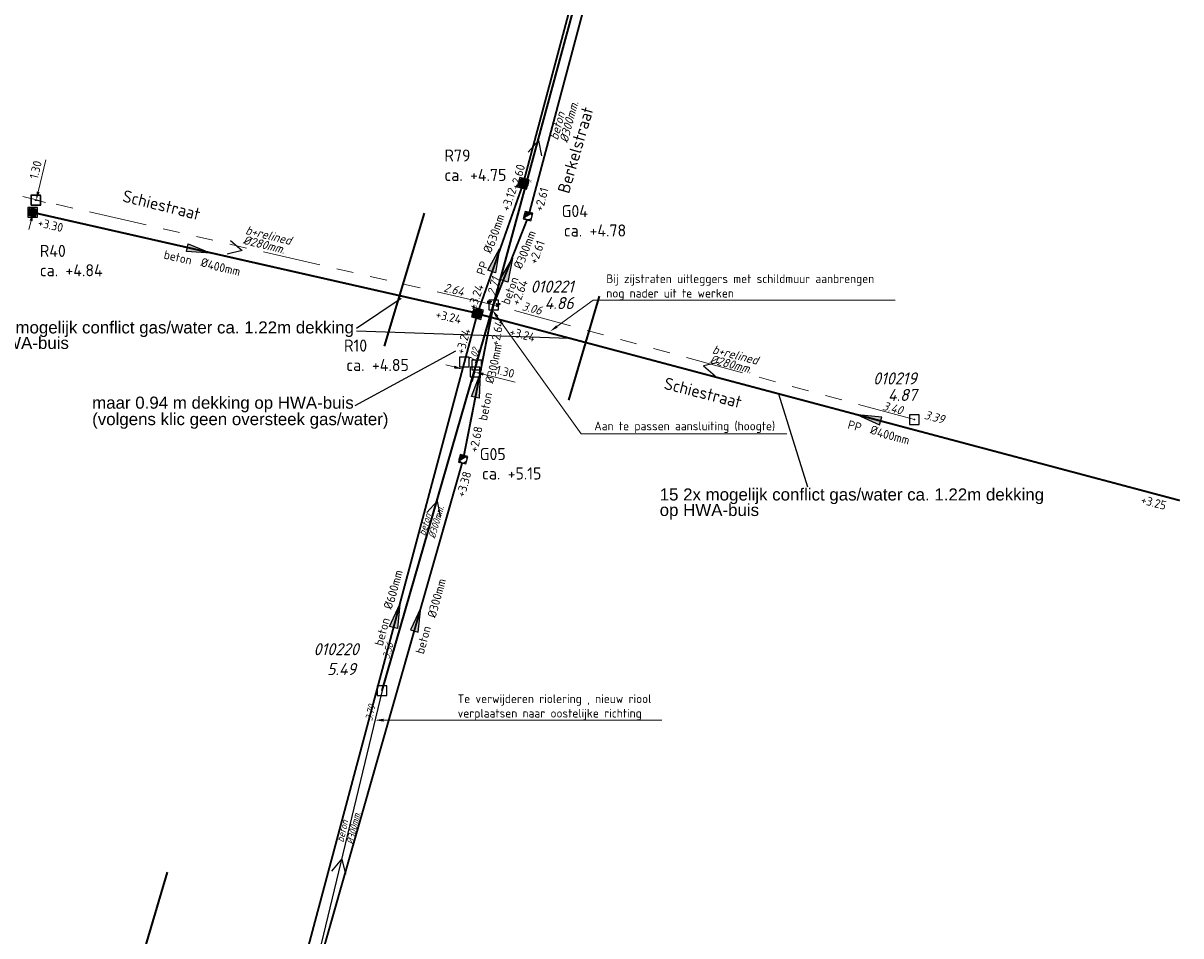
# Model space of a CAD drawing. Header units: metres. Extents: x 151924 to 154502, y 462248 to 463878.
# Tile 19 of 31: x 153365 to 153485, y 463635 to 463730. Entities that reach past the tile are written whole.
import ezdxf
from ezdxf import colors
from ezdxf.entities.mleader import LeaderData, LeaderLine
from ezdxf.enums import TextEntityAlignment as Align
from ezdxf.math import Vec2, Vec3

# ---------------------------------------------------------------- set-up
doc = ezdxf.new("R2010")
doc.units = ezdxf.units.M
doc.header["$PDMODE"] = 64
doc.header["$PDSIZE"] = 1
for name, pattern in [('RI-GWA-SO', [18.45, 6, -1.8, 1.75, -1.8, 1.75, -1.8, 1.75, -1.8]), ('RI-HWA_BETON-SO', [11.4, 9, -2.4]), ('RI-HWA_PP-SO', [18.45, 6, -1.8, 1.75, -1.8, 1.75, -1.8, 1.75, -1.8])]:
    doc.linetypes.add(name, pattern=pattern)
doc.layers.get('0').update_dxf_attribs({"linetype": 'CONTINUOUS'})
for name, color, linetype, lineweight in [('B-OI-RI-GWA-MATERIAAL-T18', 11, 'CONTINUOUS', 18), ('B-OI-RI-GWA-PUTDEKSELHOOGTE-T25', 11, 'CONTINUOUS', 25), ('B-OI-RI-GWA_BOB-T18', 11, 'CONTINUOUS', 18), ('B-OI-RI-GWA_BOB-T18-INGEMETEN', 200, 'CONTINUOUS', 18), ('B-OI-RI-GWA_DIAMETER-T18', 11, 'CONTINUOUS', 18), ('B-OI-RI-GWA_PUTNUMMER-T25', 11, 'CONTINUOUS', 18), ('B-OI-RI-GWA_RIOOLPUT-S', 11, 'CONTINUOUS', 25), ('B-OI-RI-GWA_TRANSPORTLEIDING_BETON_300-G', 11, 'RI-GWA-SO', 18), ('B-OI-RI-STROOMRICHTING-S', 252, 'CONTINUOUS', 25), ('B-RO-OG-TOPOGRAFIE-T18', 2, 'CONTINUOUS', 18), ('N-OI-RI-GWA_BOB-T18', 12, 'CONTINUOUS', 18), ('N-OI-RI-GWA_DIAMETER-T18', 12, 'CONTINUOUS', 18), ('N-OI-RI-GWA_MATERIAAL-T18', 12, 'CONTINUOUS', 18), ('N-OI-RI-GWA_RIOOLPUT_INSPECTIEPUT-S', 12, 'CONTINUOUS', 25), ('N-OI-RI-GWA_STROOMRICHTING-S', 12, 'CONTINUOUS', 25), ('N-OI-RI-GWA_TRANSPORTLEIDING_BETON_300-G', 12, 'RI-GWA-SO', 35), ('N-OI-RI-HWA_PUTDEKSELHOOGTE-T25', 154, 'CONTINUOUS', 25), ('N-OI-RI-HWA_PUTNUMMER-T25', 154, 'CONTINUOUS', 18), ('N-OI-RI-HWA_RIOOLLEIDING_BETON_400-G', 154, 'RI-HWA_BETON-SO', 35), ('N-OI-RI-HWA_RIOOLLEIDING_BETON_600-G', 154, 'RI-HWA_BETON-SO', 35), ('N-OI-RI-HWA_RIOOLLEIDING_PP_400-G', 154, 'RI-HWA_PP-SO', 35), ('N-OI-RI-HWA_RIOOLLEIDING_PP_630-G', 154, 'RI-HWA_PP-SO', 35), ('N-OI-RI-HWA_RIOOLPUT_INSPECTIEPUT-S', 154, 'CONTINUOUS', 25), ('N-OI-RI-HWA_STROOMRICHTING-S', 154, 'CONTINUOUS', 25), ('N-OI-RI-M', 1, 'CONTINUOUS', 18), ('N-OI-RI-T18', 1, 'CONTINUOUS', 18), ('N-RO-KG-GRENS_WERK-G', 7, 'XX-WERKGRENS', 35), ('V-OI-RI-GWA_BOB-T18', 6, 'CONTINUOUS', 18), ('V-OI-RI-GWA_DIAMETER-T18', 6, 'CONTINUOUS', 18), ('V-OI-RI-GWA_MATERIAAL-T18', 6, 'CONTINUOUS', 18), ('V-OI-RI-GWA_PUTDEKSELHOOGTE-T25', 10, 'CONTINUOUS', 25), ('V-OI-RI-GWA_PUTNUMMER-T25', 10, 'CONTINUOUS', 25), ('V-OI-RI-GWA_RIOOLLEIDING_PP_500-G', 10, 'V-RI-GWA-SO', 35), ('V-OI-RI-GWA_TRANSPORTLEIDING_BETON_300-G', 10, 'RI-GWA_BETON-V', 35)]:
    doc.layers.add(name, color=color, linetype=linetype, lineweight=lineweight)
for name, color, linetype, lineweight, plot in [('CALQUE_PTTOPO_ALT', 1, 'CONTINUOUS', 0, False), ('CALQUE_PTTOPO_MAT', 7, 'CONTINUOUS', 0, False), ('PTTOPO', 7, 'CONTINUOUS', 0, False)]:
    doc.layers.add(name, color=color, linetype=linetype, lineweight=lineweight, plot=plot)
for name, color, linetype in [('N-OI-RI-GWA-DIAMETER-PUTHOOGTE-t25', 12, 'CONTINUOUS'), ('opmerkingen nutsgerelateerd', 190, 'CONTINUOUS'), ('v-ri-ip', 10, 'CONTINUOUS'), ('v-ri-stroomrichting', 250, 'CONTINUOUS'), ('V-RI-T15-BOK', 10, 'CONTINUOUS')]:
    doc.layers.add(name, color=color, linetype=linetype)
doc.layers.get('0').freeze()
doc.styles.add('ARIAL', font='arial.ttf')
doc.styles.add('iso15', font='ISO.shx', dxfattribs={"oblique": 15})
doc.styles.add('NLCS-ISO', font='NLCS-ISO.ttf')
doc.styles.add('NLCS-ISO-M200-T18', font='NLCS-ISO.ttf', dxfattribs={"height": 0.36})
doc.styles.add('NLCS-ISO-M500-T18', font='NLCS-ISO.ttf', dxfattribs={"height": 0.9})
doc.styles.add('NLCS-ISO-M500-T18_CURSIEF', font='NLCS-ISO.ttf', dxfattribs={"oblique": 15, "height": 0.9})
doc.styles.add('NLCS-ISO-M500-T25', font='NLCS-ISO.ttf', dxfattribs={"height": 1.25})
doc.styles.add('NLCS-ISO-M500-T25_CURSIEF', font='NLCS-ISO.ttf', dxfattribs={"oblique": 15, "height": 1.25})
doc.styles.add('Style-STANDARD', font='STANDARD.shx')
doc.linetypes.add('RI-GWA_BETON-V', pattern='A,7.5,[24,NLCS.SHX,S=1,R=0,X=0,Y=0],7.5,-2,2,-2', length=21)
doc.linetypes.add('V-RI-GWA-SO', pattern='A,3,[24,NLCS.SHX,S=1,R=0,X=0,Y=0],3,-3', length=9)
doc.linetypes.add('XX-WERKGRENS', pattern='A,0,[137,NLCS.SHX,S=0.1,R=0,X=-1.1,Y=-1.35],-6', length=6)
doc.dimstyles.new('NLCS-M500-T18-PIJL_L2_H2', dxfattribs={"dimscale": 0.5, "dimtxt": 2.5, "dimasz": 1.8, "dimexe": 2, "dimexo": 2, "dimgap": 0.7, "dimtad": 1, "dimzin": 0, "dimdsep": 46, "dimtxsty": 'NLCS-ISO-M500-T18', "dimcen": 0, "dimdle": 2, "dimclrd": 256, "dimclre": 256, "dimclrt": 256, "dimazin": 0, "dimtfac": 1, "dimtdec": 3, "dimtofl": 0, "dimtmove": 0, "dimatfit": 3, "dimfxl": 2, "dimfxlon": 1, "dimtfillclr": 256, "dimtolj": 1, "dimtzin": 0, "dimlwd": -1, "dimlwe": -1, "dimarcsym": 0})

# ---------------------------------------------------------------- blocks, each defined once
blk = doc.blocks.new('ACMAP_ANN_TEMPLATE_diam')
at = {"color": 0, "linetype": 'ByBlock', "style": 'iso15', "oblique": 15}
blk.add_attdef('diam', (0.5, -0.85), '', height=0.75, dxfattribs=at)
blk = doc.blocks.new('ACMAP_ANN_TEMPLATE_mat')
at = {"color": 0, "linetype": 'ByBlock', "style": 'iso15', "oblique": 15}
blk.add_attdef('mat', (0.5, 0.2), '', height=0.75, dxfattribs=at)
blk = doc.blocks.new('ACMAP_ANN_TEMPLATE_nap-l')
at = {"color": 0, "linetype": 'ByBlock', "style": 'iso15', "oblique": 15}
blk.add_attdef('nap-l', (3.3, 0.2), '', height=0.75, dxfattribs=at)
blk = doc.blocks.new('ACMAP_ANN_TEMPLATE_nap-r')
at = {"color": 0, "linetype": 'ByBlock', "style": 'iso15', "oblique": 15}
blk.add_attdef('nap-r', text='', height=0.75, dxfattribs=at).set_placement((-4.1, 0.2), align=Align.RIGHT)
blk = doc.blocks.new('*D6')
at = {"layer": '', "color": 0, "transparency": 16777216}
for p in [(153411.03, 463694.6), (153412.11, 463693.55), (153412.29, 463694.29)]:
    blk.add_point(p, dxfattribs=at)
at = {"layer": 'N-OI-RI-M', "transparency": 16777216}
for p, q in [((153409.97, 463694.08), (153409.1, 463694.3)), ((153410.84, 463693.86), (153410.6, 463692.89)), ((153412.11, 463693.55), (153411.87, 463692.58)), ((153412.98, 463693.33), (153416.28, 463692.51))]:
    blk.add_line(p, q, dxfattribs=at)
for points in [[(153410.01, 463694.22), (153409.93, 463693.93), (153410.84, 463693.86)], [(153413.02, 463693.48), (153412.95, 463693.18), (153412.11, 463693.55)]]:
    blk.add_solid(points, dxfattribs=at)
at = {"layer": 'N-OI-RI-M', "transparency": 16777216, "insert": (153415.26, 463693.59), "char_height": 0.9, "attachment_point": 5, "rotation": 346.0577, "style": 'NLCS-ISO-M500-T18'}
blk.add_mtext('\\A1;1.30', dxfattribs=at)
blk = doc.blocks.new('N-SRI-PUT_HWA')
h = blk.add_hatch(color=256)
h.dxf.hatch_style = 1
h.paths.add_polyline_path([(-0.4, 0, 1), (0.4, 0, 1)])
at = {"lineweight": -3, "flags": 128}
blk.add_lwpolyline([(-0.4, -0.4), (0.4, -0.4), (0.4, 0.4), (-0.4, 0.4)], close=True, dxfattribs=at)
at = {"lineweight": -3}
blk.add_circle((0, 0), 0.4, dxfattribs=at)
blk = doc.blocks.new('*U136')
at = {"ltscale": 0.1}
blk.add_hatch(color=256, dxfattribs=at).paths.add_polyline_path([(2.5, 0), (-2.5, -0.83), (-2.5, 0.83)])
at = {"ltscale": 0.1, "flags": 128}
blk.add_lwpolyline([(2.5, 0), (-2.5, -0.83), (-2.5, 0.83)], close=True, dxfattribs=at)
at = {"ltscale": 0.1, "insert": (2.43, -1.32), "char_height": 1.8, "attachment_point": 3, "style": 'NLCS-ISO'}
blk.add_mtext_dynamic_manual_height_columns('%%C', width=3.1412, gutter_width=1.8, heights=[0], dxfattribs=at)
at = {"ltscale": 0.1, "style": 'NLCS-ISO'}
blk.add_attdef('BOBL', text='', height=1.8, dxfattribs=at).set_placement((-28.51, -3.24), align=Align.BOTTOM_RIGHT)
blk.add_attdef('MAT', text='', height=1.8, rotation=360, dxfattribs=at).set_placement((-1, -3.84), align=Align.BOTTOM_RIGHT)
blk.add_attdef('JVA', text='', height=1.8, dxfattribs=at).set_placement((0, -1), align=Align.TOP_CENTER)
blk.add_attdef('DIA', text='', height=1.8, rotation=360, dxfattribs=at).set_placement((2.43, -3.84), align=Align.BOTTOM_LEFT)
blk.add_attdef('BOBR', text='', height=1.8, dxfattribs=at).set_placement((50.74, -3.24), align=Align.BOTTOM_LEFT)
blk = doc.blocks.new('*U138')
at = {"ltscale": 0.1}
blk.add_hatch(color=256, dxfattribs=at).paths.add_polyline_path([(2.5, 0), (-2.5, -0.83), (-2.5, 0.83)])
at = {"ltscale": 0.1, "flags": 128}
blk.add_lwpolyline([(2.5, 0), (-2.5, -0.83), (-2.5, 0.83)], close=True, dxfattribs=at)
at = {"ltscale": 0.1, "insert": (2.43, 1.32), "char_height": 1.8, "attachment_point": 9, "style": 'NLCS-ISO'}
blk.add_mtext_dynamic_manual_height_columns('%%C', width=3.1412, gutter_width=1.8, heights=[0], dxfattribs=at)
at = {"ltscale": 0.1, "style": 'NLCS-ISO'}
for tag, p in [('MAT', (-1, 0.6)), ('BOBL', (-74.54, 0))]:
    blk.add_attdef(tag, text='', height=1.8, dxfattribs=at).set_placement(p, align=Align.BOTTOM_RIGHT)
for tag, p in [('DIA', (2.43, 0.6)), ('BOBR', (55.81, 0))]:
    blk.add_attdef(tag, text='', height=1.8, dxfattribs=at).set_placement(p, align=Align.BOTTOM_LEFT)
blk.add_attdef('JVA', text='', height=1.8, dxfattribs=at).set_placement((0, -1), align=Align.TOP_CENTER)
blk = doc.blocks.new('N-SRI-PUT_GWA-SO')
blk.add_hatch(color=256).paths.add_polyline_path([(1.41, 1.41, 0.664858), (-2, 0.02), (-2, -0.02, 0.196534), (-1.41, -1.41)])
at = {"lineweight": -3, "flags": 128}
blk.add_lwpolyline([(2, -2), (2, 2), (-2, 2), (-2, -2)], close=True, dxfattribs=at)
at = {"lineweight": -3}
blk.add_circle((0, 0), 2, dxfattribs=at)
blk = doc.blocks.new('*U22')
at = {"ltscale": 0.1}
blk.add_hatch(color=256, dxfattribs=at).paths.add_polyline_path([(2.5, 0), (-2.5, 0.83), (-2.5, -0.83)])
at = {"ltscale": 0.1, "flags": 128}
blk.add_lwpolyline([(2.5, 0), (-2.5, 0.83), (-2.5, -0.83)], close=True, dxfattribs=at)
at = {"ltscale": 0.1, "style": 'NLCS-ISO'}
for tag, p in [('MAT', (-1, 0.5)), ('BOBL', (-76.05, -3.24))]:
    blk.add_attdef(tag, text='', height=1.8, dxfattribs=at).set_placement(p, align=Align.BOTTOM_RIGHT)
for tag, p in [('DIA', (1, 0.5)), ('BOBR', (26.84, -3.24))]:
    blk.add_attdef(tag, text='', height=1.8, dxfattribs=at).set_placement(p, align=Align.BOTTOM_LEFT)
blk.add_attdef('JVA', text='', height=1.8, dxfattribs=at).set_placement((0, -1), align=Align.TOP_CENTER)
blk = doc.blocks.new('N-SRI-PUT_HWA_1X1')
h = blk.add_hatch(color=256)
h.dxf.hatch_style = 1
h.paths.add_polyline_path([(-0.5, 0, 1), (0.5, 0, 1)])
at = {"lineweight": -3, "flags": 128}
blk.add_lwpolyline([(-0.5, -0.5), (0.5, -0.5), (0.5, 0.5), (-0.5, 0.5)], close=True, dxfattribs=at)
at = {"lineweight": -3}
blk.add_circle((0, 0), 0.5, dxfattribs=at)
at = {"insert": (0.6, 0.2), "char_height": 0.18, "attachment_point": 1, "rotation": 90, "style": 'NLCS-ISO-M200-T18'}
blk.add_mtext_dynamic_manual_height_columns('1x1', width=0.1588, gutter_width=0.9, heights=[0], dxfattribs=at)
blk = doc.blocks.new('*U144')
at = {"ltscale": 0.1}
blk.add_hatch(color=256, dxfattribs=at).paths.add_polyline_path([(2.5, 0), (-2.5, -0.83), (-2.5, 0.83)])
at = {"ltscale": 0.1, "flags": 128}
blk.add_lwpolyline([(2.5, 0), (-2.5, -0.83), (-2.5, 0.83)], close=True, dxfattribs=at)
at = {"ltscale": 0.1, "insert": (2.43, -1.32), "char_height": 1.8, "attachment_point": 3, "style": 'NLCS-ISO'}
blk.add_mtext_dynamic_manual_height_columns('%%C', width=3.1412, gutter_width=1.8, heights=[0], dxfattribs=at)
at = {"ltscale": 0.1, "style": 'NLCS-ISO'}
blk.add_attdef('BOBL', text='', height=1.8, dxfattribs=at).set_placement((-8.28, -3.24), align=Align.BOTTOM_RIGHT)
blk.add_attdef('MAT', text='', height=1.8, rotation=360, dxfattribs=at).set_placement((-1, -3.84), align=Align.BOTTOM_RIGHT)
blk.add_attdef('JVA', text='', height=1.8, dxfattribs=at).set_placement((0, -1), align=Align.TOP_CENTER)
blk.add_attdef('DIA', text='', height=1.8, rotation=360, dxfattribs=at).set_placement((2.43, -3.84), align=Align.BOTTOM_LEFT)
blk.add_attdef('BOBR', text='', height=1.8, dxfattribs=at).set_placement((8.75, -3.24), align=Align.BOTTOM_LEFT)
blk = doc.blocks.new('*U157')
at = {"ltscale": 0.1}
blk.add_hatch(color=256, dxfattribs=at).paths.add_polyline_path([(2.5, 0), (-2.5, -0.83), (-2.5, 0.83)])
at = {"ltscale": 0.1, "flags": 128}
blk.add_lwpolyline([(2.5, 0), (-2.5, -0.83), (-2.5, 0.83)], close=True, dxfattribs=at)
at = {"ltscale": 0.1, "insert": (2.43, 1.32), "char_height": 1.8, "attachment_point": 9, "style": 'NLCS-ISO'}
blk.add_mtext_dynamic_manual_height_columns('%%C', width=3.1412, gutter_width=1.8, heights=[0], dxfattribs=at)
at = {"ltscale": 0.1, "style": 'NLCS-ISO'}
for tag, p in [('MAT', (-1, 0.6)), ('BOBL', (-5.85, 0))]:
    blk.add_attdef(tag, text='', height=1.8, dxfattribs=at).set_placement(p, align=Align.BOTTOM_RIGHT)
for tag, p in [('DIA', (2.43, 0.6)), ('BOBR', (10.35, 0))]:
    blk.add_attdef(tag, text='', height=1.8, dxfattribs=at).set_placement(p, align=Align.BOTTOM_LEFT)
blk.add_attdef('JVA', text='', height=1.8, dxfattribs=at).set_placement((0, -1), align=Align.TOP_CENTER)
blk = doc.blocks.new('*U145')
at = {"ltscale": 0.1}
blk.add_hatch(color=256, dxfattribs=at).paths.add_polyline_path([(2.5, 0), (-2.5, -0.83), (-2.5, 0.83)])
at = {"ltscale": 0.1, "flags": 128}
blk.add_lwpolyline([(2.5, 0), (-2.5, -0.83), (-2.5, 0.83)], close=True, dxfattribs=at)
at = {"ltscale": 0.1, "insert": (2.43, 1.32), "char_height": 1.8, "attachment_point": 9, "style": 'NLCS-ISO'}
blk.add_mtext_dynamic_manual_height_columns('%%C', width=3.1412, gutter_width=1.8, heights=[0], dxfattribs=at)
at = {"ltscale": 0.1, "style": 'NLCS-ISO'}
for tag, p in [('MAT', (-1, 0.6)), ('BOBL', (-41.73, 0))]:
    blk.add_attdef(tag, text='', height=1.8, dxfattribs=at).set_placement(p, align=Align.BOTTOM_RIGHT)
for tag, p in [('DIA', (2.43, 0.6)), ('BOBR', (41.7, 0))]:
    blk.add_attdef(tag, text='', height=1.8, dxfattribs=at).set_placement(p, align=Align.BOTTOM_LEFT)
blk.add_attdef('JVA', text='', height=1.8, dxfattribs=at).set_placement((0, -1), align=Align.TOP_CENTER)
blk = doc.blocks.new('*U147')
at = {"ltscale": 0.1}
blk.add_hatch(color=256, dxfattribs=at).paths.add_polyline_path([(2.5, 0), (-2.5, -0.83), (-2.5, 0.83)])
at = {"ltscale": 0.1, "flags": 128}
blk.add_lwpolyline([(2.5, 0), (-2.5, -0.83), (-2.5, 0.83)], close=True, dxfattribs=at)
at = {"ltscale": 0.1, "insert": (2.43, -1.32), "char_height": 1.8, "attachment_point": 3, "style": 'NLCS-ISO'}
blk.add_mtext_dynamic_manual_height_columns('%%C', width=3.1412, gutter_width=1.8, heights=[0], dxfattribs=at)
at = {"ltscale": 0.1, "style": 'NLCS-ISO'}
blk.add_attdef('BOBL', text='', height=1.8, dxfattribs=at).set_placement((-48.45, -3.24), align=Align.BOTTOM_RIGHT)
blk.add_attdef('MAT', text='', height=1.8, rotation=360, dxfattribs=at).set_placement((-1, -3.84), align=Align.BOTTOM_RIGHT)
blk.add_attdef('JVA', text='', height=1.8, dxfattribs=at).set_placement((0, -1), align=Align.TOP_CENTER)
blk.add_attdef('DIA', text='', height=1.8, rotation=360, dxfattribs=at).set_placement((2.43, -3.84), align=Align.BOTTOM_LEFT)
blk.add_attdef('BOBR', text='', height=1.8, dxfattribs=at).set_placement((26.08, -3.24), align=Align.BOTTOM_LEFT)
blk = doc.blocks.new('*D113')
at = {"layer": '', "color": 0, "transparency": 16777216}
for p in [(153366.63, 463711.36), (153366.69, 463711.34), (153366.32, 463710.1)]:
    blk.add_point(p, dxfattribs=at)
at = {"layer": 'N-OI-RI-M', "transparency": 16777216}
for p, q in [((153366.9, 463712.22), (153367.71, 463715.52)), ((153366.69, 463711.34), (153367.66, 463711.11)), ((153366.16, 463709.21), (153365.95, 463708.33)), ((153366.38, 463710.08), (153367.35, 463709.84))]:
    blk.add_line(p, q, dxfattribs=at)
for points in [[(153366.76, 463712.25), (153367.05, 463712.18), (153366.69, 463711.34)], [(153366.02, 463709.24), (153366.31, 463709.17), (153366.38, 463710.08)]]:
    blk.add_solid(points, dxfattribs=at)
at = {"layer": 'N-OI-RI-M', "transparency": 16777216, "insert": (153366.64, 463714.5), "char_height": 0.9, "attachment_point": 5, "rotation": 76.2081, "style": 'NLCS-ISO-M500-T18'}
blk.add_mtext('\\A1;1.30', dxfattribs=at)
blk = doc.blocks.new('PTTOPO')
at = {"layer": 'PTTOPO'}
blk.add_point((0, 0), dxfattribs=at)
at = {"layer": 'CALQUE_PTTOPO_ALT', "style": 'Style-STANDARD', "width": 0.8}
blk.add_attdef('ALT', text='', height=0.1, dxfattribs=at).set_placement((0.25, -0.1), align=Align.MIDDLE_LEFT)
at = {"layer": 'CALQUE_PTTOPO_MAT', "style": 'Style-STANDARD', "width": 0.8}
blk.add_attdef('MAT', text='', height=0.1, dxfattribs=at).set_placement((0.25, 0.1), align=Align.MIDDLE_LEFT)
blk = doc.blocks.new('*U158')
at = {"ltscale": 0.1}
blk.add_hatch(color=256, dxfattribs=at).paths.add_polyline_path([(-2.5, 0), (2.5, -0.83), (2.5, 0.83)])
at = {"ltscale": 0.1, "flags": 128}
blk.add_lwpolyline([(-2.5, 0), (2.5, -0.83), (2.5, 0.83)], close=True, dxfattribs=at)
at = {"ltscale": 0.1, "insert": (2.43, -1.32), "char_height": 1.8, "attachment_point": 3, "style": 'NLCS-ISO'}
blk.add_mtext_dynamic_manual_height_columns('%%C', width=3.1412, gutter_width=1.8, heights=[0], dxfattribs=at)
at = {"ltscale": 0.1, "style": 'NLCS-ISO'}
blk.add_attdef('BOBL', text='', height=1.8, dxfattribs=at).set_placement((-71.09, -3.24), align=Align.BOTTOM_RIGHT)
blk.add_attdef('MAT', text='', height=1.8, rotation=360, dxfattribs=at).set_placement((-1, -3.84), align=Align.BOTTOM_RIGHT)
blk.add_attdef('JVA', text='', height=1.8, dxfattribs=at).set_placement((0, -1), align=Align.TOP_CENTER)
blk.add_attdef('DIA', text='', height=1.8, rotation=360, dxfattribs=at).set_placement((2.43, -3.84), align=Align.BOTTOM_LEFT)
blk.add_attdef('BOBR', text='', height=1.8, dxfattribs=at).set_placement((58.81, -3.24), align=Align.BOTTOM_LEFT)

msp = doc.modelspace()

# ---------------------------------------------------------------- hatches: boundary and pattern name
at = {"layer": 'N-OI-RI-GWA_STROOMRICHTING-S', "ltscale": 0.1}
msp.add_hatch(color=256, dxfattribs=at).paths.add_polyline_path([(153415.986, 463705.349), (153415.506, 463702.86), (153414.725, 463703.15)])

# ---------------------------------------------------------------- linework, layer by layer
at = {"layer": 'B-OI-RI-GWA_RIOOLPUT-S', "linetype": 'Continuous'}
for p in [(153414.037, 463700.509, 4.859), (153457.6, 463688.63)]:
    msp.add_point(p, dxfattribs=at)
at = {"layer": 'B-OI-RI-GWA_TRANSPORTLEIDING_BETON_300-G'}
for p, q in [((153414.037, 463700.509, 4.859), (153362.13, 463712.46)), ((153457.6, 463688.63), (153414.037, 463700.509, 4.859))]:
    msp.add_line(p, q, dxfattribs=at)
at = {"layer": 'B-OI-RI-STROOMRICHTING-S'}
for points in [[(153417.62, 463716.32), (153418.69, 463717.53), (153419.01, 463715.95)], [(153386.8, 463707.17), (153388.03, 463706.13), (153386.46, 463705.77)], [(153437.33, 463694.55), (153435.76, 463694.21), (153436.98, 463693.16)]]:
    msp.add_lwpolyline(points, dxfattribs=at)
at = {"layer": 'N-OI-RI-GWA_STROOMRICHTING-S', "ltscale": 0.1, "flags": 128}
msp.add_lwpolyline([(153415.986, 463705.349), (153415.506, 463702.86), (153414.725, 463703.15)], close=True, dxfattribs=at)
at = {"layer": 'N-OI-RI-GWA_TRANSPORTLEIDING_BETON_300-G', "const_width": 0.2, "flags": 128}
for points in [[(153417.748, 463710.07), (153429.704, 463754.95)], [(153414.037, 463700.509), (153417.504, 463709.319)], [(153410.973, 463684.92), (153414.037, 463700.509)], [(153394.119, 463625.707), (153410.788, 463684.141)]]:
    msp.add_lwpolyline(points, dxfattribs=at)
at = {"layer": 'N-OI-RI-HWA_RIOOLLEIDING_BETON_400-G', "const_width": 0.2, "flags": 128}
msp.add_lwpolyline([(153366.705, 463710), (153411.886, 463699.749)], dxfattribs=at)
at = {"layer": 'N-OI-RI-HWA_RIOOLLEIDING_BETON_600-G', "const_width": 0.2, "flags": 128}
for points in [[(153417.24, 463713.584), (153429.158, 463758.202)], [(153393.197, 463627.828), (153412.237, 463699.126)]]:
    msp.add_lwpolyline(points, dxfattribs=at)
at = {"layer": 'N-OI-RI-HWA_RIOOLLEIDING_PP_400-G', "const_width": 0.2, "flags": 128}
msp.add_lwpolyline([(153485.079, 463680.254), (153412.846, 463699.469)], dxfattribs=at)
at = {"layer": 'N-OI-RI-HWA_RIOOLLEIDING_PP_630-G', "const_width": 0.2, "flags": 128}
msp.add_lwpolyline([(153412.532, 463700.081), (153416.95, 463712.629)], dxfattribs=at)
at = {"layer": 'N-RO-KG-GRENS_WERK-G', "flags": 128}
for points in [[(153402.757, 463696.243), (153406.907, 463710.01)], [(153421.821, 463690.65), (153424.991, 463701.406)]]:
    msp.add_lwpolyline(points, dxfattribs=at)
at = {"layer": 'opmerkingen nutsgerelateerd', "flags": 128}
for points in [[(153399.854, 463698.096), (153404.461, 463701.198)], [(153399.866, 463697.821), (153421.837, 463697.079)], [(153399.718, 463690.104), (153410.13, 463695.747)], [(153443.537, 463691.314), (153446.541, 463681.677)]]:
    msp.add_lwpolyline(points, dxfattribs=at)
at = {"layer": 'V-OI-RI-GWA_RIOOLLEIDING_PP_500-G', "flags": 128}
msp.add_lwpolyline([(153376.617, 463629.399), (153380.283, 463641.79)], dxfattribs=at)
at = {"layer": 'V-OI-RI-GWA_TRANSPORTLEIDING_BETON_300-G'}
for p, q in [((153414.037, 463700.509, 4.859), (153423.46, 463735.26)), ((153402.5, 463660.58), (153414.037, 463700.509, 4.859))]:
    msp.add_line(p, q, dxfattribs=at)
at = {"layer": 'v-ri-ip', "linetype": 'Continuous'}
msp.add_point((153402.5, 463660.58), dxfattribs=at)
at = {"layer": 'v-ri-stroomrichting'}
for points in [[(153407.12, 463679), (153408.21, 463680.18), (153408.5, 463678.6)], [(153397.314, 463641.878), (153398.334, 463643.118), (153398.714, 463641.558)]]:
    msp.add_lwpolyline(points, dxfattribs=at)
at = {"layer": 'V-RI-T15-BOK'}
msp.add_line((153402.5, 463660.58), (153394.119, 463625.707, 6), dxfattribs=at)

# ---------------------------------------------------------------- block references
at = {"layer": 'N-OI-RI-GWA_RIOOLPUT_INSPECTIEPUT-S', "xscale": 0.2, "yscale": 0.2}
for p, zscale, rotation in [((153417.606, 463709.706), 0.2, 345.1406765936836), ((153410.881, 463684.53), 0.5, 346.6121922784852)]:
    msp.add_blockref('N-SRI-PUT_GWA-SO', p, dxfattribs=dict(at, zscale=zscale, rotation=rotation))
at = {"layer": 'N-OI-RI-GWA_STROOMRICHTING-S'}
for name, p, xscale, yscale, zscale, rotation, values in [('*U147', (153424.705, 463736.257), 0.4999999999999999, 0.4999999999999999, 0.4999999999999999, 75.03150391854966, {'MAT': 'beton', 'DIA': '300mm', 'BOBL': '+2.61', 'BOBR': '+2.47'}), ('*U144', (153412.4, 463692.16), 0.5, 0.5, 0.5, 78.73555961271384, {'MAT': 'beton', 'DIA': '300mm', 'BOBL': '+2.68', 'BOBR': '+2.64'})]:
    msp.add_blockref(name, p, dxfattribs=dict(at, xscale=xscale, yscale=yscale, zscale=zscale, rotation=rotation)).add_auto_attribs(values)
ref = msp.add_blockref('*U22', (153406.168, 463667.95), dxfattribs=dict(at, xscale=0.5, yscale=0.5, zscale=0.5, rotation=74.54324261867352))
ref.add_attrib('MAT', 'beton', dxfattribs={"layer": '0', "ltscale": 0.1, "height": 0.9, "rotation": 74.54324, "style": 'NLCS-ISO'}).set_placement((153407.846, 463667.047), align=Align.BOTTOM_RIGHT)
ref.add_attrib('DIA', '%%c300mm', dxfattribs={"layer": '0', "ltscale": 0.1, "height": 0.9, "rotation": 74.54324, "style": 'NLCS-ISO'}).set_placement((153408.295, 463667.967), align=Align.BOTTOM_LEFT)
ref.add_attrib('BOBL', '+3.53', dxfattribs={"layer": '0', "ltscale": 0.1, "height": 0.9, "rotation": 74.54324, "style": 'NLCS-ISO'}).set_placement((153397.595, 463630.868), align=Align.BOTTOM_RIGHT)
ref.add_attrib('BOBR', '+3.38', dxfattribs={"layer": '0', "ltscale": 0.1, "height": 0.9, "rotation": 74.54324, "style": 'NLCS-ISO'}).set_placement((153411.306, 463680.453), align=Align.BOTTOM_LEFT)
at = {"layer": 'N-OI-RI-HWA_RIOOLPUT_INSPECTIEPUT-S'}
for name, p, rotation in [('N-SRI-PUT_HWA_1X1', (153417.11, 463713.101), 345.1406765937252), ('N-SRI-PUT_HWA', (153366.317, 463710.095), 346.612192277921), ('N-SRI-PUT_HWA_1X1', (153412.366, 463699.609, 4.859), 73.73553676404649)]:
    msp.add_blockref(name, p, dxfattribs=dict(at, rotation=rotation))
at = {"layer": 'N-OI-RI-HWA_STROOMRICHTING-S'}
for name, p, xscale, yscale, zscale, rotation, values in [('*U145', (153422.976, 463735.008), 0.5, 0.5, 0.5, 75.02185856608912, {'MAT': 'beton', 'DIA': '600mm', 'BOBL': '+2.60', 'BOBR': '+2.50'}), ('*U157', (153414.245, 463705.138), 0.5, 0.5, 0.5, 71.22128253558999, {'MAT': 'PP', 'DIA': '630mm', 'BOBL': '+3.24', 'BOBR': '+3.12'}), ('*U136', (153383.557, 463706.154), 0.4999999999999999, 0.4999999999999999, 0.4999999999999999, 347.0113225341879, {'MAT': 'beton', 'DIA': '400mm', 'BOBL': '+3.30', 'BOBR': '+3.24'}), ('*U138', (153404.006, 463668.306), 0.5, 0.5, 0.5, 74.97817933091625, {'MAT': 'beton', 'DIA': '600mm', 'BOBL': '+3.50', 'BOBR': '+3.24'}), ('*U158', (153452.903, 463688.82), 0.5, 0.5, 0.5, 345.092115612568, {'MAT': 'PP', 'DIA': '400mm', 'BOBL': '+3.24', 'BOBR': '+3.25'})]:
    msp.add_blockref(name, p, dxfattribs=dict(at, xscale=xscale, yscale=yscale, zscale=zscale, rotation=rotation)).add_auto_attribs(values)
at = {"layer": 'PTTOPO'}
ref = msp.add_blockref('PTTOPO', (153414.037, 463700.509, 4.859), dxfattribs=at)
ref.add_attrib('ALT', '4.859', dxfattribs={"layer": 'CALQUE_PTTOPO_ALT', "height": 0.1, "style": 'Style-STANDARD', "width": 0.8}).set_placement((153413.367, 463700.716, 4.859), align=Align.MIDDLE_LEFT)
ref.add_attrib('MAT', 'Put-24', dxfattribs={"layer": 'CALQUE_PTTOPO_MAT', "height": 0.1, "style": 'Style-STANDARD', "width": 0.8}).set_placement((153413.399, 463700.857, 4.859), align=Align.MIDDLE_LEFT)
msp.add_blockref('PTTOPO', (153414.037, 463700.509, 4.859), dxfattribs=at).add_auto_attribs({'ALT': '2.641', 'MAT': 'Bob-34'})
at = {"layer": 'V-OI-RI-GWA_DIAMETER-T18', "linetype": 'ByBlock'}
for p, rotation in [((153407.019, 463676.016), 73.76168147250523), ((153398.588, 463644.283), 77.22731616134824)]:
    msp.add_blockref('ACMAP_ANN_TEMPLATE_diam', p, dxfattribs=dict(at, rotation=rotation)).add_auto_attribs({'diam': '%%c300mm.'})
at = {"layer": 'V-OI-RI-GWA_MATERIAAL-T18', "linetype": 'ByBlock'}
for p, rotation in [((153407.019, 463676.016), 73.76168147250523), ((153398.588, 463644.283), 77.22731616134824)]:
    msp.add_blockref('ACMAP_ANN_TEMPLATE_mat', p, dxfattribs=dict(at, rotation=rotation)).add_auto_attribs({'mat': 'beton'})
at = {"layer": 'V-RI-T15-BOK'}
for name, p, rotation, values in [('ACMAP_ANN_TEMPLATE_nap-r', (153413.92, 463699.79), 73.76168147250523, {'nap-r': '3.02'}), ('ACMAP_ANN_TEMPLATE_nap-l', (153402.5, 463660.58), 73.76168147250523, {'nap-l': '3.56'}), ('ACMAP_ANN_TEMPLATE_nap-l', (153400.93, 463654.14), 77.22731616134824, {'nap-l': '3.79'})]:
    msp.add_blockref(name, p, dxfattribs=dict(at, rotation=rotation)).add_auto_attribs(values)

# ---------------------------------------------------------------- texts
at = {"layer": 'B-OI-RI-GWA-MATERIAAL-T18', "linetype": 'ByBlock', "style": 'NLCS-ISO-M500-T18_CURSIEF', "oblique": 15}
for rotation, p in [(346.25306, (153388.292, 463707.863)), (345.66785, (153436.62, 463695.507))]:
    msp.add_text('b+relined', height=0.9, rotation=rotation, dxfattribs=at).set_placement(p)
at = {"layer": 'B-OI-RI-GWA-PUTDEKSELHOOGTE-T25', "linetype": 'ByBlock', "style": 'NLCS-ISO-M500-T25_CURSIEF', "oblique": 15}
for s, p in [('4.86', (153422.33, 463700.073)), ('4.87', (153457.843, 463690.561))]:
    msp.add_text(s, height=1.25, dxfattribs=at).set_placement(p, align=Align.RIGHT)
at = {"layer": 'B-OI-RI-GWA_BOB-T18', "linetype": 'ByBlock', "style": 'NLCS-ISO-M500-T18_CURSIEF', "oblique": 15}
for s, rotation, p in [('3.06', 345.66785, (153418.915, 463699.467)), ('3.39', 345.62968, (153460.568, 463688.2))]:
    msp.add_text(s, height=0.9, rotation=rotation, dxfattribs=at).set_placement(p, align=Align.RIGHT)
msp.add_text('3.40', height=0.9, rotation=345.66785, dxfattribs=at).set_placement((153454.231, 463689.648))
at = {"layer": 'B-OI-RI-GWA_BOB-T18-INGEMETEN', "linetype": 'ByBlock', "style": 'NLCS-ISO-M500-T18_CURSIEF', "oblique": 15}
msp.add_text('2.64', height=0.9, rotation=346.25306, dxfattribs=at).set_placement((153408.808, 463701.913))
at = {"layer": 'B-OI-RI-GWA_DIAMETER-T18', "linetype": 'ByBlock', "style": 'NLCS-ISO-M500-T18_CURSIEF', "oblique": 15}
for rotation, p in [(346.25306, (153388.042, 463706.843)), (345.66785, (153436.36, 463694.49))]:
    msp.add_text('%%c280mm.', height=0.9, rotation=rotation, dxfattribs=at).set_placement(p)
at = {"layer": 'B-OI-RI-GWA_PUTNUMMER-T25', "linetype": 'ByBlock', "style": 'NLCS-ISO-M500-T25_CURSIEF', "oblique": 15}
for s, p in [('010221', (153422.33, 463701.782)), ('010219', (153457.843, 463692.27))]:
    msp.add_text(s, height=1.25, dxfattribs=at).set_placement(p, align=Align.RIGHT)
at = {"layer": 'B-RO-OG-TOPOGRAFIE-T18', "style": 'NLCS-ISO-M200-T18'}
for s, rotation, p in [('Berkelstraat', 73.8, (153422.526, 463716.554)), ('Schiestraat', 346.2, (153379.677, 463710.853)), ('Schiestraat', 345.7, (153435.712, 463691.421))]:
    msp.add_text(s, height=1.25, rotation=rotation, dxfattribs=at).set_placement(p, align=Align.MIDDLE)
at = {"layer": 'N-OI-RI-GWA-DIAMETER-PUTHOOGTE-t25', "style": 'NLCS-ISO-M500-T25'}
for s, p in [('ca. +4.78', (153421.314, 463707.588)), ('ca. +5.15', (153412.839, 463682.429))]:
    msp.add_text(s, height=1.25, dxfattribs=at).set_placement(p)
at = {"layer": 'N-OI-RI-GWA_BOB-T18', "style": 'NLCS-ISO'}
msp.add_text('+2.61', height=0.9, rotation=69.60739, dxfattribs=at).set_placement((153418.765, 463704.552), align=Align.BOTTOM_LEFT)
msp.add_text('+2.64', height=0.9, rotation=69.60739, dxfattribs=at).set_placement((153417.869, 463702.805), align=Align.BOTTOM_RIGHT)
at = {"layer": 'N-OI-RI-GWA_DIAMETER-T18', "style": 'NLCS-ISO'}
msp.add_text('300mm', height=0.9, rotation=69.60739, dxfattribs=at).set_placement((153417.516, 463704.722), align=Align.BOTTOM_LEFT)
at = {"layer": 'N-OI-RI-GWA_DIAMETER-T18', "ltscale": 0.1, "insert": (153416.336, 463705.16), "char_height": 0.9, "attachment_point": 3, "rotation": 69.60739, "style": 'NLCS-ISO'}
msp.add_mtext_dynamic_manual_height_columns('%%C', width=1.57062, gutter_width=0.9, heights=[0], dxfattribs=at)
at = {"layer": 'N-OI-RI-GWA_MATERIAAL-T18', "style": 'NLCS-ISO'}
msp.add_text('beton', height=0.9, rotation=69.60739, dxfattribs=at).set_placement((153416.919, 463703.116), align=Align.BOTTOM_RIGHT)
at = {"layer": 'N-OI-RI-GWA_RIOOLPUT_INSPECTIEPUT-S', "style": 'NLCS-ISO-M500-T25'}
for s, p in [('G04', (153421.082, 463709.596)), ('G05', (153412.606, 463684.437))]:
    msp.add_text(s, height=1.25, dxfattribs=at).set_placement(p)
at = {"layer": 'N-OI-RI-HWA_PUTDEKSELHOOGTE-T25', "style": 'NLCS-ISO-M500-T25'}
for s, p in [('ca. +4.75', (153408.95, 463713.341)), ('ca. +4.84', (153367.069, 463703.468)), ('ca. +4.85', (153398.79, 463693.661))]:
    msp.add_text(s, height=1.25, dxfattribs=at).set_placement(p)
at = {"layer": 'N-OI-RI-HWA_PUTNUMMER-T25', "style": 'NLCS-ISO-M500-T25'}
for s, p in [('R79', (153408.95, 463715.349)), ('R40', (153367.069, 463705.476)), ('R10', (153398.558, 463695.669))]:
    msp.add_text(s, height=1.25, dxfattribs=at).set_placement(p)
at = {"layer": 'opmerkingen nutsgerelateerd', "style": 'ARIAL'}
for s, p in [('14 2x mogelijk conflict gas/water ca. 1.22m dekking', (153359.798, 463697.555)), ('op HWA-buis', (153359.798, 463695.949)), ('maar 0.94 m dekking op HWA-buis', (153372.49, 463689.761)), ('(volgens klic geen oversteek gas/water)', (153372.49, 463688.058)), ('15 2x mogelijk conflict gas/water ca. 1.22m dekking', (153431.234, 463680.257)), ('op HWA-buis', (153431.234, 463678.651))]:
    msp.add_text(s, height=1.25, dxfattribs=at).set_placement(p)
at = {"layer": 'V-OI-RI-GWA_BOB-T18', "linetype": 'ByBlock', "style": 'NLCS-ISO-M500-T18_CURSIEF', "oblique": 15}
msp.add_text('2.71', height=0.9, rotation=74.946, dxfattribs=at).set_placement((153414.223, 463701.393))
at = {"layer": 'V-OI-RI-GWA_DIAMETER-T18', "linetype": 'ByBlock', "style": 'NLCS-ISO-M500-T18_CURSIEF', "oblique": 15}
msp.add_text('%%c300mm.', height=0.9, rotation=74.946, dxfattribs=at).set_placement((153421.7, 463717.241))
at = {"layer": 'V-OI-RI-GWA_MATERIAAL-T18', "linetype": 'ByBlock', "style": 'NLCS-ISO-M500-T18_CURSIEF', "oblique": 15}
msp.add_text('beton', height=0.9, rotation=74.946, dxfattribs=at).set_placement((153420.686, 463717.513))
at = {"layer": 'V-OI-RI-GWA_PUTDEKSELHOOGTE-T25', "linetype": 'ByBlock', "style": 'NLCS-ISO-M500-T25_CURSIEF', "oblique": 15}
msp.add_text('5.49', height=1.25, dxfattribs=at).set_placement((153399.8, 463662.18), align=Align.RIGHT)
at = {"layer": 'V-OI-RI-GWA_PUTNUMMER-T25', "linetype": 'ByBlock', "style": 'NLCS-ISO-M500-T25_CURSIEF', "oblique": 15}
msp.add_text('010220', height=1.25, dxfattribs=at).set_placement((153400.082, 463664.234), align=Align.RIGHT)

# ---------------------------------------------------------------- dimensions: what is measured, and where the dimension line sits
at = {"layer": 'N-OI-RI-M'}
for p1, p2, distance, picture, middle in [((153366.317, 463710.095), (153366.627, 463711.36), -0.063, '*D113', (153366.639, 463714.497)), ((153411.028, 463694.601), (153412.293, 463694.287), -0.762, '*D6', (153415.262, 463693.589))]:
    dim = msp.add_aligned_dim(p1=p1, p2=p2, distance=distance, dimstyle='NLCS-M500-T18-PIJL_L2_H2', dxfattribs=at)
    dim.commit()
    dim.dimension.update_dxf_attribs({"geometry": picture, "text_midpoint": middle})

# ---------------------------------------------------------------- leaders
at = {"layer": 'N-OI-RI-T18'}
ml = msp.add_multileader_mtext('Standard', dxfattribs=at)
ml.set_content('Bij zijstraten uitleggers met schildmuur aanbrengen\\Pnog nader uit te werken', color=256, style='NLCS-ISO-M500-T18')
ml.set_leader_properties(color=256, linetype='ByLayer', lineweight=-1)
ml.build(insert=Vec2(0, 0))
ml.multileader.update_dxf_attribs({"text_left_attachment_type": 5, "text_right_attachment_type": 5, "dogleg_length": 0.9, "arrow_head_size": 0.9})
ctx = ml.context
ctx.base_point, ctx.char_height, ctx.arrow_head_size, ctx.landing_gap_size, ctx.plane_origin = Vec3(153425.26, 463700.999), 0.9, 0.9, 0.45, Vec3(-76.276, -215.987)
ctx.left_attachment, ctx.right_attachment = 5, 5
notes = []
notes.append((ctx, [(0, (1, 1, 0), (153424.36, 463700.999), (1, 0), 0.9, [(0, [(153419.872, 463697.743)], 0, [])])]))
ctx.mtext.insert, ctx.mtext.flow_direction = Vec3(153425.71, 463703.669), 5
ml = msp.add_multileader_mtext('Standard', dxfattribs=at)
ml.set_content('Aan te passen aansluiting (hoogte)', color=256, style='NLCS-ISO-M500-T18')
ml.set_leader_properties(color=256, linetype='ByLayer', lineweight=-1)
ml.build(insert=Vec2(0, 0))
ml.multileader.update_dxf_attribs({"text_left_attachment_type": 5, "text_right_attachment_type": 5, "dogleg_length": 0.9, "arrow_head_size": 0.9})
ctx = ml.context
ctx.base_point, ctx.char_height, ctx.arrow_head_size, ctx.landing_gap_size, ctx.plane_origin = Vec3(153424.014, 463687.163), 0.9, 0.9, 0.45, Vec3(228.065, -130.513)
ctx.left_attachment, ctx.right_attachment = 5, 5
notes.append((ctx, [(0, (1, 1, 0), (153423.114, 463687.163), (1, 0), 0.9, [(0, [(153413.892, 463700.007)], 0, [])])]))
ctx.mtext.insert, ctx.mtext.flow_direction = Vec3(153424.464, 463688.423), 5
ml = msp.add_multileader_mtext('Standard', dxfattribs=at)
ml.set_content('Te verwijderen riolering , nieuw riool\\Pverplaatsen naar oostelijke richting', color=256, style='NLCS-ISO-M500-T18')
ml.set_leader_properties(color=256, linetype='ByLayer', lineweight=-1)
ml.build(insert=Vec2(0, 0))
ml.multileader.update_dxf_attribs({"text_left_attachment_type": 5, "text_right_attachment_type": 5, "dogleg_length": 0.9, "arrow_head_size": 0.9})
ctx = ml.context
ctx.base_point, ctx.char_height, ctx.arrow_head_size, ctx.landing_gap_size, ctx.plane_origin = Vec3(153409.873, 463657.512), 0.9, 0.9, 0.45, Vec3(-91.662, -259.474)
ctx.left_attachment, ctx.right_attachment = 5, 5
notes.append((ctx, [(0, (1, 1, 0), (153408.973, 463657.512), (1, 0), 0.9, [(0, [(153401.757, 463657.512)], 0, [])])]))
ctx.mtext.insert, ctx.mtext.flow_direction = Vec3(153410.323, 463660.182), 5
for ctx, leaders in notes:
    for number, flags, end, landing, length, lines in leaders:
        leader = LeaderData()
        leader.index, (leader.has_last_leader_line, leader.has_dogleg_vector, leader.attachment_direction) = number, flags
        leader.last_leader_point, leader.dogleg_vector, leader.dogleg_length = Vec3(end), Vec3(landing), length
        for number, points, colour, breaks in lines:
            line = LeaderLine()
            line.index, line.vertices, line.color, line.breaks = number, Vec3.list(points), colors.encode_raw_color(colour), breaks
            leader.lines.append(line)
        ctx.leaders.append(leader)

doc.saveas('drawing.dxf')
